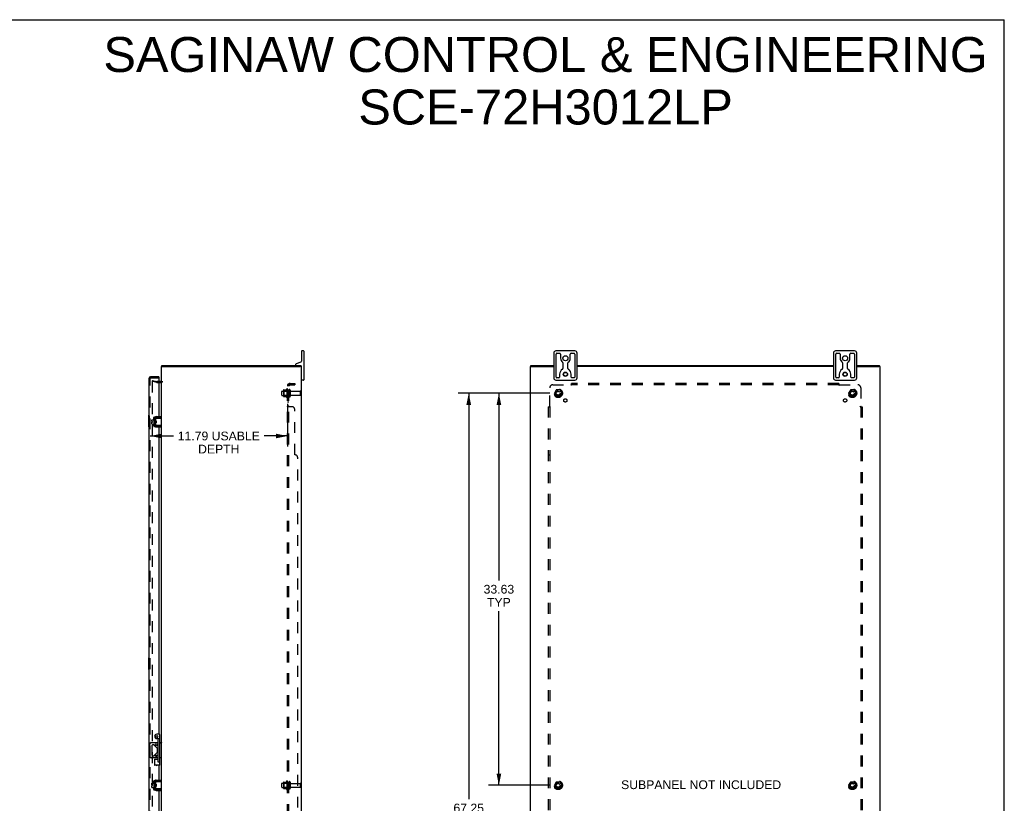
# Model space of a CAD drawing. Header units: inches. Extents: x 0 to 170, y 0 to 110.
# Tile 6 of 6: x 85 to 170, y 43 to 110. Entities that reach past the tile are written whole.
import ezdxf

# ---------------------------------------------------------------- set-up
doc = ezdxf.new("R2010")
doc.units = ezdxf.units.IN
doc.header["$LTSCALE"] = 9.35
doc.header["$MEASUREMENT"] = 0
doc.linetypes.add('HIDDEN', pattern=[0.2, 0.1, -0.1])
doc.layers.get('0').update_dxf_attribs({"linetype": 'CONTINUOUS'})
for name, color, linetype in [('DEFAULT_2', 8, 'HIDDEN'), ('DIMENSIONS', 7, 'CONTINUOUS'), ('DOOR_ASSEMBLY', 7, 'CONTINUOUS'), ('SUBPANEL', 7, 'CONTINUOUS')]:
    doc.layers.add(name, color=color, linetype=linetype)
doc.styles.get("Standard").update_dxf_attribs({"font": 'arial.ttf'})
doc.dimstyles.new('DIMSTYLE_1', dxfattribs={"dimtxt": 0.75, "dimasz": 1, "dimexe": 0.09, "dimexo": 0.07, "dimgap": 0.0375, "dimtad": 0, "dimtih": 1, "dimtoh": 1, "dimzin": 4, "dimdsep": 46, "dimtxsty": 'Standard', "dimblk": '_FILLED', "dimblk1": '_FILLED', "dimblk2": '_FILLED', "dimcen": 0.09, "dimadec": 3, "dimazin": 1, "dimtfac": 1, "dimtdec": 3, "dimtofl": 0, "dimtmove": 0, "dimatfit": 3, "dimldrblk": '_FILLED', "dimfxl": 0, "dimtolj": 1, "dimtzin": 4, "dimarcsym": 0})

# ---------------------------------------------------------------- blocks, each defined once
blk = doc.blocks.new('_FILLED')
at = {"color": 0, "linetype": 'ByBlock'}
blk.add_solid([(0, 0), (-1, 0.2), (-1, -0.2)], dxfattribs=at)
blk = doc.blocks.new('*D4')
at = {"layer": 'DIMENSIONS', "color": 2, "linetype": 'Continuous'}
for p, q in [((108.482, 77.046), (108.482, 73.396)), ((96.689, 74.296), (98.692, 74.296)), ((108.482, 74.296), (106.479, 74.296))]:
    blk.add_line(p, q, dxfattribs=at)
at = {"layer": 'DIMENSIONS', "color": 2, "linetype": 'Continuous', "rotation": 180}
blk.add_blockref('_FILLED', (96.689, 74.296), dxfattribs=at)
at = {"layer": 'DIMENSIONS', "color": 2, "linetype": 'Continuous'}
blk.add_blockref('_FILLED', (108.482, 74.296), dxfattribs=at)
at = {"layer": 'DIMENSIONS', "color": 2, "linetype": 'Continuous', "insert": (102.586, 74.671), "char_height": 0.75, "width": 7.03717, "attachment_point": 2, "line_spacing_factor": 0.9}
blk.add_mtext('11.79 USABLE\\PDEPTH', dxfattribs=at)
blk = doc.blocks.new('*D10')
at = {"layer": 'DIMENSIONS', "color": 2, "linetype": 'Continuous'}
for p, q in [((131.009, 77.964), (125.725, 77.964)), ((126.625, 77.964), (126.625, 61.902)), ((126.625, 44.339), (126.625, 59.277)), ((131.009, 44.339), (125.725, 44.339))]:
    blk.add_line(p, q, dxfattribs=at)
for p, rotation in [((126.625, 77.964), 90), ((126.625, 44.339), 270)]:
    blk.add_blockref('_FILLED', p, dxfattribs=dict(at, rotation=rotation))
at = {"layer": 'DIMENSIONS', "color": 2, "linetype": 'Continuous', "insert": (126.625, 61.527), "char_height": 0.75, "width": 2.62082, "attachment_point": 2, "line_spacing_factor": 0.9}
blk.add_mtext('33.63\\PTYP', dxfattribs=at)
blk = doc.blocks.new('*D11')
at = {"layer": 'DIMENSIONS', "color": 2, "linetype": 'Continuous'}
for p, q in [((131.009, 77.964), (123.135, 77.964)), ((124.035, 77.964), (124.035, 43.136)), ((124.035, 10.714), (124.035, 41.636)), ((131.009, 10.714), (123.135, 10.714))]:
    blk.add_line(p, q, dxfattribs=at)
for p, rotation in [((124.035, 77.964), 90), ((124.035, 10.714), 270)]:
    blk.add_blockref('_FILLED', p, dxfattribs=dict(at, rotation=rotation))
at = {"layer": 'DIMENSIONS', "color": 2, "linetype": 'Continuous', "insert": (124.035, 42.761), "char_height": 0.75, "width": 2.62082, "attachment_point": 2, "line_spacing_factor": 0.9}
blk.add_mtext('67.25', dxfattribs=at)

msp = doc.modelspace()

# ---------------------------------------------------------------- linework, layer by layer
at = {"color": 7, "linetype": 'Continuous'}
for p, q in [((0, 110), (170, 110)), ((170, 0), (170, 110)), ((109.6823, 81.5642), (109.6823, 80.7042)), ((109.8573, 81.5892), (109.7073, 81.5892)), ((109.8823, 81.5642), (109.8823, 79.1142)), ((131.3343, 81.4042), (131.3343, 79.2742)), ((133.1493, 81.5892), (131.5193, 81.5892)), ((131.5343, 79.3517), (131.5343, 81.3267)), ((131.5968, 81.3892), (131.8528, 81.3892)), ((131.9153, 81.3267), (131.9153, 80.9642)), ((132.7533, 80.9642), (132.7533, 81.3267)), ((132.8158, 81.3892), (133.0718, 81.3892)), ((133.1343, 81.3267), (133.1343, 79.3517)), ((133.3343, 79.2742), (133.3343, 81.4042)), ((155.3343, 81.4042), (155.3343, 79.2742)), ((157.1493, 81.5892), (155.5193, 81.5892)), ((155.5343, 79.3517), (155.5343, 81.3267)), ((155.5968, 81.3892), (155.8528, 81.3892)), ((155.9153, 81.3267), (155.9153, 80.9642)), ((156.7533, 80.9642), (156.7533, 81.3267)), ((156.8158, 81.3892), (157.0718, 81.3892)), ((157.1343, 81.3267), (157.1343, 79.3517)), ((157.3343, 79.2742), (157.3343, 81.4042)), ((97.7053, 80.2642), (97.7053, 80.3392)), ((109.1823, 80.4171), (109.1823, 80.3992)), ((109.6231, 80.6196), (109.2218, 80.4735)), ((109.6293, 80.2642), (109.6293, 80.3392)), ((129.3673, 80.2642), (129.3673, 80.3392)), ((132.1153, 80.5735), (132.1153, 80.0704)), ((132.5533, 80.0704), (132.5533, 80.5735)), ((156.1153, 80.5735), (156.1153, 80.0704)), ((156.5533, 80.0704), (156.5533, 80.5735)), ((159.3013, 80.2642), (159.3013, 80.3392)), ((97.6824, 80.2642), (97.7946, 80.2642)), ((109.6798, 80.2642), (109.5799, 80.2642)), ((129.3369, 80.2642), (129.4369, 80.2642)), ((131.8393, 79.5892), (131.8393, 79.3517)), ((132.8293, 79.3517), (132.8293, 79.5892)), ((155.8393, 79.5892), (155.8393, 79.3517)), ((156.8293, 79.3517), (156.8293, 79.5892)), ((159.3318, 80.2642), (159.2318, 80.2642)), ((109.8573, 79.0892), (109.7073, 79.0892)), ((131.5193, 79.0892), (133.1493, 79.0892)), ((131.7768, 79.2892), (131.5968, 79.2892)), ((133.0718, 79.2892), (132.8918, 79.2892)), ((155.5193, 79.0892), (157.1493, 79.0892)), ((155.7768, 79.2892), (155.5968, 79.2892)), ((157.0718, 79.2892), (156.8918, 79.2892)), ((96.8298, 75.5482), (96.8298, 75.6842)), ((96.8298, 75.5482), (96.8978, 75.5482)), ((96.8298, 75.3342), (96.8298, 75.4802)), ((96.8298, 75.4802), (96.8978, 75.4802)), ((96.8398, 75.6942), (97.0048, 75.6942)), ((96.8398, 75.3242), (97.0048, 75.3242)), ((96.8978, 75.4802), (96.8978, 75.5482)), ((97.0048, 75.7577), (97.0048, 75.2707)), ((97.0148, 75.7677), (97.0348, 75.7677)), ((97.0148, 75.2607), (97.0348, 75.2607)), ((97.0448, 75.8279), (97.0479, 75.8279)), ((97.1488, 75.7967), (97.1488, 75.2317)), ((97.1528, 75.6315), (97.1528, 75.8167)), ((97.1528, 75.2117), (97.1528, 75.3968)), ((97.1628, 75.8267), (97.6823, 75.8267)), ((97.2128, 75.6067), (97.1628, 75.6067)), ((97.2128, 75.4216), (97.1628, 75.4216)), ((97.1791, 75.4216), (97.1791, 75.6067)), ((97.1803, 75.5345), (97.1791, 75.5465)), ((97.1892, 75.4216), (97.1948, 75.4313)), ((97.1935, 75.4336), (97.2005, 75.4216)), ((97.2065, 75.5268), (97.2051, 75.5481)), ((97.2086, 75.4943), (97.2065, 75.5268)), ((97.21, 75.4731), (97.2086, 75.4943)), ((97.6488, 75.8567), (97.2088, 75.8567)), ((97.2128, 75.6067), (97.2128, 75.4216)), ((97.6096, 75.2091), (97.6023, 75.2117)), ((97.6488, 75.8567), (97.6488, 75.9607)), ((97.0448, 75.2005), (97.0479, 75.2005)), ((97.6823, 75.2017), (97.1628, 75.2017)), ((97.2088, 75.1717), (97.6488, 75.1717)), ((97.6488, 75.1717), (97.6488, 75.0677)), ((96.6459, 46.8082), (96.6459, 47.8702)), ((96.7709, 47.9952), (97.3718, 47.9952)), ((96.8369, 47.7417), (96.8369, 46.9367)), ((96.9985, 47.8042), (96.8994, 47.8042)), ((97.3086, 47.52), (97.0427, 47.7859)), ((97.3269, 47.2026), (97.3269, 47.4758)), ((97.5118, 47.9952), (97.6823, 47.9952)), ((97.601, 47.9451), (97.5886, 47.9352)), ((97.3718, 46.6832), (96.7709, 46.6832)), ((96.8994, 46.8742), (96.9985, 46.8742)), ((97.0427, 46.8925), (97.3086, 47.1584)), ((97.6823, 46.6832), (97.5118, 46.6832)), ((97.6488, 44.6817), (97.6488, 44.7857)), ((96.8298, 44.3732), (96.8298, 44.5092)), ((96.8298, 44.3732), (96.8978, 44.3732)), ((96.8298, 44.1592), (96.8298, 44.3052)), ((96.8298, 44.3052), (96.8978, 44.3052)), ((96.8398, 44.5192), (97.0048, 44.5192)), ((96.8398, 44.1492), (97.0048, 44.1492)), ((96.8978, 44.3052), (96.8978, 44.3732)), ((97.0048, 44.5827), (97.0048, 44.0957)), ((97.0148, 44.5927), (97.0348, 44.5927)), ((97.0148, 44.0857), (97.0348, 44.0857)), ((97.0448, 44.6529), (97.0479, 44.6529)), ((97.0448, 44.0255), (97.0479, 44.0255)), ((97.1488, 44.6217), (97.1488, 44.0567)), ((97.1528, 44.4565), (97.1528, 44.6417)), ((97.1528, 44.0367), (97.1528, 44.2218)), ((97.1628, 44.6517), (97.6823, 44.6517)), ((97.2128, 44.4317), (97.1628, 44.4317)), ((97.2128, 44.2466), (97.1628, 44.2466)), ((97.6823, 44.0267), (97.1628, 44.0267)), ((97.1791, 44.2466), (97.1791, 44.4317)), ((97.1803, 44.3595), (97.1791, 44.3715)), ((97.1892, 44.2466), (97.1948, 44.2563)), ((97.1935, 44.2586), (97.2005, 44.2466)), ((97.2065, 44.3518), (97.2051, 44.3731)), ((97.2086, 44.3193), (97.2065, 44.3518)), ((97.21, 44.2981), (97.2086, 44.3193)), ((97.6488, 44.6817), (97.2088, 44.6817)), ((97.2088, 43.9967), (97.6488, 43.9967)), ((97.2128, 44.4317), (97.2128, 44.2466)), ((97.6096, 44.0341), (97.6023, 44.0367)), ((97.6488, 43.9967), (97.6488, 43.8927))]:
    msp.add_line(p, q, dxfattribs=at)
at = {"color": 3, "linetype": 'Continuous'}
for p, q in [((97.7053, 80.3392), (109.6293, 80.3392)), ((129.3673, 80.3392), (131.3343, 80.3392)), ((133.3343, 80.3392), (155.3343, 80.3392)), ((157.3343, 80.3392), (159.3013, 80.3392)), ((97.6823, 8.4142), (97.6823, 80.2642)), ((97.6823, 80.2642), (97.6824, 80.2642)), ((97.7946, 80.2642), (109.5724, 80.2642)), ((109.6798, 80.2642), (109.6823, 80.2642)), ((109.6823, 8.4142), (109.6823, 80.2642)), ((129.3343, 8.4142), (129.3343, 80.2642)), ((129.3343, 80.2642), (129.3369, 80.2642)), ((129.4442, 80.2642), (131.3343, 80.2642)), ((155.3343, 80.2642), (133.3343, 80.2642)), ((157.3343, 80.2642), (159.2244, 80.2642)), ((159.3318, 80.2642), (159.3343, 80.2642)), ((159.3343, 8.4142), (159.3343, 80.2642)), ((97.6403, 78.9642), (97.4393, 78.9642)), ((97.0448, 75.8279), (97.0448, 75.2005)), ((97.2088, 75.9607), (97.6488, 75.9607)), ((97.2088, 75.0677), (97.6488, 75.0677)), ((97.2088, 44.7857), (97.6488, 44.7857)), ((97.0448, 44.6529), (97.0448, 44.0255)), ((97.2088, 43.8927), (97.6488, 43.8927))]:
    msp.add_line(p, q, dxfattribs=at)
at = {"color": 7, "linetype": 'Continuous'}
for points in [[(97.1528, 75.2514), (97.1513, 75.2527), (97.1499, 75.2543), (97.1488, 75.2559)], [(97.1528, 75.6315), (97.1529, 75.6297), (97.153, 75.628), (97.1531, 75.6264), (97.1533, 75.6248), (97.1535, 75.6234), (97.1537, 75.6219), (97.154, 75.6206), (97.1543, 75.6193), (97.1546, 75.6181), (97.155, 75.6169), (97.1554, 75.6157), (97.1558, 75.6147), (97.1562, 75.6136), (97.1566, 75.6126), (97.1571, 75.6117), (97.1576, 75.6108), (97.1581, 75.61), (97.1587, 75.6092), (97.1593, 75.6085), (97.1599, 75.6079), (97.1605, 75.6074), (97.1613, 75.607), (97.162, 75.6068), (97.1628, 75.6067)], [(97.1628, 75.4216), (97.1621, 75.4215), (97.1613, 75.4213), (97.1606, 75.4209), (97.16, 75.4204), (97.1593, 75.4199), (97.1588, 75.4192), (97.1582, 75.4185), (97.1577, 75.4177), (97.1572, 75.4168), (97.1567, 75.4159), (97.1563, 75.4149), (97.1559, 75.4139), (97.1555, 75.4128), (97.1551, 75.4117), (97.1547, 75.4105), (97.1544, 75.4092), (97.1541, 75.4079), (97.1538, 75.4066), (97.1535, 75.4051), (97.1533, 75.4036), (97.1531, 75.402), (97.153, 75.4004), (97.1529, 75.3986), (97.1528, 75.3968)], [(97.1843, 75.4942), (97.1827, 75.5103), (97.1803, 75.5345)], [(97.1935, 75.4336), (97.193, 75.4346), (97.1922, 75.4369), (97.1914, 75.4399), (97.1906, 75.4436), (97.1898, 75.4481), (97.189, 75.4532), (97.1882, 75.4589), (97.1875, 75.4651), (97.1867, 75.4718), (97.1859, 75.479), (97.1851, 75.4865), (97.1843, 75.4942)], [(97.2051, 75.5481), (97.2044, 75.5586), (97.2037, 75.5688), (97.203, 75.5785), (97.2023, 75.5877), (97.2016, 75.5962), (97.2009, 75.6041), (97.2007, 75.6067)], [(97.2128, 75.4345), (97.2128, 75.4353), (97.2121, 75.444), (97.2114, 75.4533), (97.2107, 75.463), (97.21, 75.4731)], [(97.6023, 75.8167), (97.6096, 75.8192), (97.6129, 75.8203), (97.6161, 75.8214), (97.6192, 75.8224), (97.6221, 75.8232), (97.6249, 75.824), (97.6275, 75.8247), (97.63, 75.8253), (97.6325, 75.8258), (97.6348, 75.8262), (97.637, 75.8264), (97.6391, 75.8266), (97.6411, 75.8267)], [(97.6411, 75.2017), (97.6391, 75.2017), (97.637, 75.2019), (97.6348, 75.2022), (97.6325, 75.2025), (97.63, 75.203), (97.6275, 75.2036), (97.6249, 75.2043), (97.6221, 75.2051), (97.6192, 75.2059), (97.6161, 75.2069), (97.6129, 75.208), (97.6096, 75.2091)], [(97.676, 47.9952), (97.6726, 47.9947), (97.6687, 47.9933), (97.6643, 47.9912), (97.6596, 47.9885), (97.6545, 47.9853), (97.6491, 47.9818), (97.6436, 47.9778), (97.6378, 47.9736), (97.6319, 47.9692), (97.6258, 47.9646), (97.6197, 47.9599), (97.6135, 47.955), (97.6073, 47.9501), (97.601, 47.9451)], [(97.6073, 46.7283), (97.5948, 46.7382), (97.5886, 46.7432)], [(97.676, 46.6832), (97.6727, 46.6837), (97.6687, 46.6851), (97.6643, 46.6871), (97.6596, 46.6898), (97.6545, 46.693), (97.6491, 46.6966), (97.6436, 46.7005), (97.6378, 46.7047), (97.6319, 46.7091), (97.6258, 46.7137), (97.6197, 46.7185), (97.6135, 46.7233), (97.6073, 46.7283)], [(97.1528, 44.0764), (97.1513, 44.0777), (97.1499, 44.0793), (97.1488, 44.0809)], [(97.1528, 44.4565), (97.1529, 44.4547), (97.153, 44.453), (97.1531, 44.4514), (97.1533, 44.4498), (97.1535, 44.4484), (97.1537, 44.4469), (97.154, 44.4456), (97.1543, 44.4443), (97.1546, 44.4431), (97.155, 44.4419), (97.1554, 44.4407), (97.1558, 44.4397), (97.1562, 44.4386), (97.1566, 44.4376), (97.1571, 44.4367), (97.1576, 44.4358), (97.1581, 44.435), (97.1587, 44.4342), (97.1593, 44.4335), (97.1599, 44.4329), (97.1605, 44.4324), (97.1613, 44.432), (97.162, 44.4318), (97.1628, 44.4317)], [(97.1628, 44.2466), (97.1621, 44.2465), (97.1613, 44.2463), (97.1606, 44.2459), (97.16, 44.2454), (97.1593, 44.2449), (97.1588, 44.2442), (97.1582, 44.2435), (97.1577, 44.2427), (97.1572, 44.2418), (97.1567, 44.2409), (97.1563, 44.2399), (97.1559, 44.2389), (97.1555, 44.2378), (97.1551, 44.2367), (97.1547, 44.2355), (97.1544, 44.2342), (97.1541, 44.2329), (97.1538, 44.2316), (97.1535, 44.2301), (97.1533, 44.2286), (97.1531, 44.227), (97.153, 44.2254), (97.1529, 44.2236), (97.1528, 44.2218)], [(97.1843, 44.3192), (97.1827, 44.3353), (97.1803, 44.3595)], [(97.1935, 44.2586), (97.193, 44.2596), (97.1922, 44.2619), (97.1914, 44.2649), (97.1906, 44.2686), (97.1898, 44.2731), (97.189, 44.2782), (97.1882, 44.2839), (97.1875, 44.2901), (97.1867, 44.2968), (97.1859, 44.304), (97.1851, 44.3115), (97.1843, 44.3192)], [(97.2051, 44.3731), (97.2044, 44.3836), (97.2037, 44.3938), (97.203, 44.4035), (97.2023, 44.4127), (97.2016, 44.4212), (97.2009, 44.4291), (97.2007, 44.4317)], [(97.2128, 44.2595), (97.2128, 44.2603), (97.2121, 44.269), (97.2114, 44.2783), (97.2107, 44.288), (97.21, 44.2981)], [(97.6023, 44.6417), (97.6096, 44.6442), (97.6129, 44.6453), (97.6161, 44.6464), (97.6192, 44.6474), (97.6221, 44.6482), (97.6249, 44.649), (97.6275, 44.6497), (97.63, 44.6503), (97.6325, 44.6508), (97.6348, 44.6512), (97.637, 44.6514), (97.6391, 44.6516), (97.6411, 44.6517)], [(97.6411, 44.0267), (97.6391, 44.0267), (97.637, 44.0269), (97.6348, 44.0272), (97.6325, 44.0275), (97.63, 44.028), (97.6275, 44.0286), (97.6249, 44.0293), (97.6221, 44.0301), (97.6192, 44.0309), (97.6161, 44.0319), (97.6129, 44.033), (97.6096, 44.0341)]]:
    msp.add_lwpolyline(points, dxfattribs=at)
for centre, radius in [((132.3343, 80.9642), 0.219), ((156.3343, 80.9642), 0.219), ((132.3343, 79.5892), 0.188), ((132.3343, 79.5892), 0.156), ((156.3343, 79.5892), 0.188), ((156.3343, 79.5892), 0.156), ((97.2176, 47.8042), 0.08), ((97.2176, 46.8742), 0.08)]:
    msp.add_circle(centre, radius, dxfattribs=at)
for centre, radius, start, end in [((109.7073, 81.5642), 0.025, 90, 180), ((109.8573, 81.5642), 0.025, 0, 90), ((131.5193, 81.4042), 0.185, 90, 180), ((131.5968, 81.3267), 0.0625, 90, 180), ((131.8528, 81.3267), 0.0625, 360, 90), ((132.8158, 81.3267), 0.0625, 90, 180), ((133.0718, 81.3267), 0.0625, 360, 90), ((133.1493, 81.4042), 0.185, 0, 90), ((155.5193, 81.4042), 0.185, 90, 180), ((155.5968, 81.3267), 0.0625, 90, 180), ((155.8528, 81.3267), 0.0625, 360, 90), ((156.8158, 81.3267), 0.0625, 90, 180), ((157.0718, 81.3267), 0.0625, 360, 90), ((157.1493, 81.4042), 0.185, 0, 90), ((109.2423, 80.4171), 0.06, 110, 180), ((109.2423, 80.3992), 0.06, 180, 270), ((109.5923, 80.7042), 0.09, 290, 360), ((109.5923, 80.2492), 0.09, 9.609362, 65.69873), ((132.3343, 80.9642), 0.419, 180, 234.223048), ((132.0528, 80.5735), 0.0625, 0, 54.223048), ((132.6158, 80.5735), 0.0625, 125.776952, 180), ((132.3343, 80.9642), 0.419, 305.776952, 360), ((156.3343, 80.9642), 0.419, 180, 234.223048), ((156.0528, 80.5735), 0.0625, 0, 54.223048), ((156.6158, 80.5735), 0.0625, 125.776952, 180), ((156.3343, 80.9642), 0.419, 305.776952, 360), ((132.3343, 79.5892), 0.495, 120.326887, 180), ((132.0528, 80.0704), 0.0625, 300.326887, 0), ((132.6158, 80.0704), 0.0625, 180, 239.673113), ((132.3343, 79.5892), 0.495, 0, 59.673113), ((156.3343, 79.5892), 0.495, 120.326887, 180), ((156.0528, 80.0704), 0.0625, 300.326887, 0), ((156.6158, 80.0704), 0.0625, 180, 239.673113), ((156.3343, 79.5892), 0.495, 0, 59.673113), ((109.7073, 79.1142), 0.025, 180, 270), ((109.8573, 79.1142), 0.025, 270, 360), ((131.5193, 79.2742), 0.185, 180, 270), ((131.5968, 79.3517), 0.0625, 180, 270), ((131.7768, 79.3517), 0.0625, 270, 0), ((132.8918, 79.3517), 0.0625, 180, 270), ((133.0718, 79.3517), 0.0625, 270, 0), ((133.1493, 79.2742), 0.185, 270, 360), ((155.5193, 79.2742), 0.185, 180, 270), ((155.5968, 79.3517), 0.0625, 180, 270), ((155.7768, 79.3517), 0.0625, 270, 0), ((156.8918, 79.3517), 0.0625, 180, 270), ((157.0718, 79.3517), 0.0625, 270, 0), ((157.1493, 79.2742), 0.185, 270, 360), ((96.8398, 75.6842), 0.01, 90, 180), ((96.8398, 75.3342), 0.01, 180, 270), ((97.0148, 75.7577), 0.01, 90, 180), ((97.0148, 75.2707), 0.01, 180, 270), ((97.0348, 75.7577), 0.01, 0, 90), ((97.0348, 75.2707), 0.01, 270, 360), ((97.2088, 75.7967), 0.06, 90, 180), ((97.1628, 75.7642), 0.0162, 128.109548, 149.75015), ((97.1628, 75.2642), 0.0162, 210.24985, 231.890452), ((97.2088, 75.2317), 0.06, 180, 270), ((97.1628, 75.2117), 0.01, 180, 189.022484), ((97.1628, 75.8167), 0.01, 90, 144.847701), ((97.1628, 75.2117), 0.01, 214.70761, 270), ((96.7709, 47.8702), 0.125, 90, 180), ((96.8994, 47.7417), 0.0625, 90, 180), ((96.9985, 47.7417), 0.0625, 45, 90), ((97.2644, 47.4758), 0.0625, 0, 45), ((96.7709, 46.8082), 0.125, 180, 270), ((96.8994, 46.9367), 0.0625, 180, 270), ((96.9985, 46.9367), 0.0625, 270, 315), ((97.2644, 47.2026), 0.0625, 315, 360), ((96.8398, 44.5092), 0.01, 90, 180), ((96.8398, 44.1592), 0.01, 180, 270), ((97.0148, 44.5827), 0.01, 90, 180), ((97.0148, 44.0957), 0.01, 180, 270), ((97.0348, 44.5827), 0.01, 0, 90), ((97.0348, 44.0957), 0.01, 270, 360), ((97.2088, 44.6217), 0.06, 90, 180), ((97.1628, 44.5892), 0.0162, 128.109548, 149.75015), ((97.1628, 44.0892), 0.0162, 210.24985, 231.890452), ((97.2088, 44.0567), 0.06, 180, 270), ((97.1628, 44.0367), 0.01, 180, 189.022484), ((97.1628, 44.0367), 0.01, 214.70761, 270), ((97.1628, 44.6417), 0.01, 90, 144.847701)]:
    msp.add_arc(centre, radius, start, end, dxfattribs=at)
at = {"color": 3, "linetype": 'Continuous'}
for centre, radius, start, end in [((97.6403, 79.0062), 0.042, 270, 360), ((97.2088, 75.7967), 0.164, 90, 180), ((97.2088, 75.2317), 0.164, 180, 270), ((97.2088, 44.6217), 0.164, 90, 180), ((97.2088, 44.0567), 0.164, 180, 270)]:
    msp.add_arc(centre, radius, start, end, dxfattribs=at)
at = {"layer": 'DEFAULT_2', "color": 8, "linetype": 'HIDDEN'}
for p, q in [((96.8891, 79.0685), (96.8697, 78.996)), ((97.2558, 78.8926), (96.8697, 78.996)), ((96.8697, 78.9729), (96.8697, 9.7054)), ((96.8891, 79.0685), (97.2752, 78.965)), ((97.4393, 78.9642), (97.2817, 78.9642)), ((97.2817, 78.8892), (97.6403, 78.8892)), ((107.9823, 77.8067), (107.9823, 78.1217)), ((108.0123, 78.1517), (108.6073, 78.1517)), ((108.0123, 77.7767), (108.6073, 77.7767)), ((108.1463, 78.2198), (108.1463, 77.7085)), ((108.1663, 78.1477), (108.1463, 78.1677)), ((108.1663, 77.7807), (108.1463, 77.7607)), ((108.1569, 78.2417), (108.3845, 78.2417)), ((108.1663, 78.1477), (108.1663, 77.7807)), ((108.4623, 78.1477), (108.1663, 78.1477)), ((108.4623, 77.7807), (108.1663, 77.7807)), ((108.4123, 78.32), (108.4123, 77.6083)), ((108.4623, 78.1477), (108.4823, 78.1677)), ((108.4623, 78.1477), (108.4623, 77.7807)), ((108.4623, 77.7807), (108.4823, 77.7607)), ((108.4823, 78.2983), (108.4823, 77.63)), ((108.6073, 78.2217), (108.6073, 77.7067)), ((108.7173, 78.2217), (108.7173, 77.7067)), ((108.7798, 78.1292), (109.5773, 78.1292)), ((108.7798, 77.7992), (109.5773, 77.7992)), ((109.6073, 77.8292), (109.6073, 78.0992)), ((131.5462, 78.2367), (131.3918, 77.9692)), ((131.3918, 77.9592), (131.5462, 77.6917)), ((131.8638, 78.2417), (131.5549, 78.2417)), ((132.0269, 77.9692), (131.8724, 78.2367)), ((131.8724, 77.6917), (132.0269, 77.9592)), ((156.7962, 78.2367), (156.6418, 77.9692)), ((156.6418, 77.9592), (156.7962, 77.6917)), ((157.1138, 78.2417), (156.8049, 78.2417)), ((157.2769, 77.9692), (157.1224, 78.2367)), ((157.1224, 77.6917), (157.2769, 77.9592)), ((108.1569, 77.6867), (108.3845, 77.6867)), ((131.8638, 77.6867), (131.5549, 77.6867)), ((157.1138, 77.6867), (156.8049, 77.6867)), ((107.9823, 44.1817), (107.9823, 44.4967)), ((108.0123, 44.5267), (108.6073, 44.5267)), ((108.0123, 44.1517), (108.6073, 44.1517)), ((108.1463, 44.5948), (108.1463, 44.0835)), ((108.1663, 44.5227), (108.1463, 44.5427)), ((108.1663, 44.1557), (108.1463, 44.1357)), ((108.1569, 44.6167), (108.3845, 44.6167)), ((108.1569, 44.0617), (108.3845, 44.0617)), ((108.4623, 44.5227), (108.1663, 44.5227)), ((108.1663, 44.5227), (108.1663, 44.1557)), ((108.4623, 44.1557), (108.1663, 44.1557)), ((108.4123, 44.695), (108.4123, 43.9833)), ((108.4623, 44.5227), (108.4823, 44.5427)), ((108.4623, 44.5227), (108.4623, 44.1557)), ((108.4623, 44.1557), (108.4823, 44.1357)), ((108.4823, 44.6733), (108.4823, 44.005)), ((108.6073, 44.5967), (108.6073, 44.0817)), ((108.7173, 44.5967), (108.7173, 44.0817)), ((108.7798, 44.5042), (109.5773, 44.5042)), ((108.7798, 44.1742), (109.5773, 44.1742)), ((109.6073, 44.2042), (109.6073, 44.4742)), ((131.5462, 44.6117), (131.3918, 44.3442)), ((131.3918, 44.3342), (131.5462, 44.0667)), ((131.8638, 44.6167), (131.5549, 44.6167)), ((131.8638, 44.0617), (131.5549, 44.0617)), ((132.0269, 44.3442), (131.8724, 44.6117)), ((131.8724, 44.0667), (132.0269, 44.3342)), ((156.7962, 44.6117), (156.6418, 44.3442)), ((156.6418, 44.3342), (156.7962, 44.0667)), ((157.1138, 44.6167), (156.8049, 44.6167)), ((157.1138, 44.0617), (156.8049, 44.0617)), ((157.2769, 44.3442), (157.1224, 44.6117)), ((157.1224, 44.0667), (157.2769, 44.3342))]:
    msp.add_line(p, q, dxfattribs=at)
for points in [[(96.8803, 78.9873), (96.8785, 78.9867), (96.8768, 78.9858), (96.8753, 78.9847), (96.8739, 78.9834), (96.8726, 78.9819), (96.8716, 78.9803), (96.8708, 78.9786), (96.8702, 78.9767), (96.8698, 78.9748), (96.8697, 78.9729)], [(96.8842, 78.9879), (96.8821, 78.9877), (96.8803, 78.9873)], [(96.8877, 78.9874), (96.8859, 78.9878), (96.8842, 78.9879)]]:
    msp.add_lwpolyline(points, dxfattribs=at)
for centre, radius in [((131.7093, 77.9642), 0.3725), ((131.7093, 77.9642), 0.3558), ((131.7093, 77.9642), 0.3125), ((131.7093, 77.9642), 0.2035), ((131.7093, 77.9642), 0.1875), ((131.7093, 77.9642), 0.1835), ((131.7093, 77.9642), 0.165), ((156.9593, 77.9642), 0.3725), ((156.9593, 77.9642), 0.3558), ((156.9593, 77.9642), 0.3125), ((156.9593, 77.9642), 0.2035), ((156.9593, 77.9642), 0.1875), ((156.9593, 77.9642), 0.1835), ((156.9593, 77.9642), 0.165), ((131.7093, 44.3392), 0.3725), ((131.7093, 44.3392), 0.3558), ((131.7093, 44.3392), 0.3125), ((131.7093, 44.3392), 0.2035), ((131.7093, 44.3392), 0.1875), ((131.7093, 44.3392), 0.1835), ((131.7093, 44.3392), 0.165), ((156.9593, 44.3392), 0.3725), ((156.9593, 44.3392), 0.3558), ((156.9593, 44.3392), 0.3125), ((156.9593, 44.3392), 0.2035), ((156.9593, 44.3392), 0.1875), ((156.9593, 44.3392), 0.1835), ((156.9593, 44.3392), 0.165)]:
    msp.add_circle(centre, radius, dxfattribs=at)
for centre, radius, start, end in [((97.2817, 78.9892), 0.1, 255, 270), ((97.2817, 78.9892), 0.025, 255, 270), ((97.6403, 79.0062), 0.117, 270, 360), ((108.0123, 78.1217), 0.03, 90, 180.000005), ((108.0123, 77.8067), 0.03, 179.999995, 270), ((108.2875, 78.2198), 0.1412, 174.791949, 180), ((108.1569, 78.2317), 0.01, 90, 174.80617), ((108.3658, 78.2517), 0.01, 270, 336.032072), ((109.0125, 77.9642), 0.6977, 149.336868, 156.032072), ((108.444, 78.2983), 0.0384, 0, 145.550335), ((108.6623, 78.2217), 0.055, 0, 180.000001), ((108.7798, 78.1917), 0.0625, 180.000004, 270), ((108.7798, 77.7367), 0.0625, 90, 179.999996), ((109.5773, 78.0992), 0.03, 359.999999, 90), ((109.5773, 77.8292), 0.03, 270, 0.000001), ((131.4005, 77.9642), 0.01, 150.012681, 209.988294), ((131.5549, 78.2317), 0.01, 90.012354, 149.989151), ((131.8638, 78.2317), 0.01, 30.012038, 89.988725), ((132.0182, 77.9642), 0.01, 330.012681, 29.988294), ((156.6505, 77.9642), 0.01, 150.012681, 209.988294), ((156.8049, 78.2317), 0.01, 90.012354, 149.989151), ((157.1138, 78.2317), 0.01, 30.012038, 89.988725), ((157.2682, 77.9642), 0.01, 330.012681, 29.988294), ((108.2875, 77.7085), 0.1412, 180, 185.208051), ((108.1569, 77.6967), 0.01, 185.19383, 270), ((108.3658, 77.6767), 0.01, 23.967928, 90), ((109.0125, 77.9642), 0.6977, 203.967928, 210.663132), ((108.444, 77.63), 0.0384, 214.449665, 360), ((108.6623, 77.7067), 0.055, 179.999999, 360), ((131.5549, 77.6967), 0.01, 210.012038, 269.988725), ((131.8638, 77.6967), 0.01, 270.012354, 329.989151), ((156.8049, 77.6967), 0.01, 210.012038, 269.988725), ((157.1138, 77.6967), 0.01, 270.012354, 329.989151), ((108.0123, 44.4967), 0.03, 90, 180.000005), ((108.0123, 44.1817), 0.03, 179.999995, 270), ((108.2875, 44.5948), 0.1412, 174.791949, 180), ((108.2875, 44.0835), 0.1412, 180, 185.208051), ((108.1569, 44.6067), 0.01, 90, 174.80617), ((108.1569, 44.0717), 0.01, 185.19383, 270), ((108.3658, 44.6267), 0.01, 270, 336.032072), ((108.3658, 44.0517), 0.01, 23.967928, 90), ((109.0125, 44.3392), 0.6977, 149.336868, 156.032072), ((109.0125, 44.3392), 0.6977, 203.967928, 210.663132), ((108.444, 44.6733), 0.0384, 0, 145.550335), ((108.444, 44.005), 0.0384, 214.449665, 360), ((108.6623, 44.5967), 0.055, 0, 180.000001), ((108.6623, 44.0817), 0.055, 179.999999, 360), ((108.7798, 44.5667), 0.0625, 180.000004, 270), ((108.7798, 44.1117), 0.0625, 90, 179.999996), ((109.5773, 44.4742), 0.03, 359.999999, 90), ((109.5773, 44.2042), 0.03, 270, 0.000001), ((131.4005, 44.3392), 0.01, 150.012681, 209.988294), ((131.5549, 44.6067), 0.01, 90.012354, 149.989151), ((131.5549, 44.0717), 0.01, 210.012038, 269.988725), ((131.8638, 44.6067), 0.01, 30.012038, 89.988725), ((131.8638, 44.0717), 0.01, 270.012354, 329.989151), ((132.0182, 44.3392), 0.01, 330.012681, 29.988294), ((156.6505, 44.3392), 0.01, 150.012681, 209.988294), ((156.8049, 44.6067), 0.01, 90.012354, 149.989151), ((156.8049, 44.0717), 0.01, 210.012038, 269.988725), ((157.1138, 44.6067), 0.01, 30.012038, 89.988725), ((157.1138, 44.0717), 0.01, 270.012354, 329.989151), ((157.2682, 44.3392), 0.01, 330.012681, 29.988294)]:
    msp.add_arc(centre, radius, start, end, dxfattribs=at)
at = {"layer": 'DOOR_ASSEMBLY', "color": 3, "linetype": 'Continuous'}
for p, q in [((96.6143, 9.4248), (96.6143, 79.2535)), ((97.4393, 79.3705), (96.7313, 79.3705)), ((97.4393, 79.2955), (97.4393, 75.9607)), ((96.9981, 75.6942), (96.9981, 75.8704)), ((96.9981, 75.1579), (96.9981, 75.3242)), ((97.0481, 75.9204), (97.1014, 75.9204)), ((97.4393, 75.8567), (97.4393, 75.8267)), ((97.1014, 75.1079), (97.0481, 75.1079)), ((97.4393, 75.2017), (97.4393, 75.1717)), ((97.4393, 75.0677), (97.4393, 48.7142)), ((97.4393, 46.0517), (97.4393, 44.7857)), ((96.9981, 44.5192), (96.9981, 44.6954)), ((96.9981, 43.9829), (96.9981, 44.1492)), ((97.0481, 44.7454), (97.1014, 44.7454)), ((97.4393, 44.6817), (97.4393, 44.6517)), ((97.4393, 44.0267), (97.4393, 43.9967)), ((97.1014, 43.9329), (97.0481, 43.9329)), ((97.4393, 43.8927), (97.4393, 13.6107))]:
    msp.add_line(p, q, dxfattribs=at)
at = {"layer": 'DOOR_ASSEMBLY', "color": 8, "linetype": 'HIDDEN'}
for p, q in [((96.6893, 9.4248), (96.6893, 79.2535)), ((96.7313, 79.2955), (97.4393, 79.2955)), ((97.0563, 79.2955), (97.0563, 79.3705))]:
    msp.add_line(p, q, dxfattribs=at)
at = {"layer": 'DOOR_ASSEMBLY', "color": 7, "linetype": 'Continuous'}
for p, q in [((97.4393, 79.3705), (97.4393, 79.2955)), ((96.5543, 76.0743), (96.5543, 75.1043)), ((96.5693, 76.0893), (96.6143, 76.0893)), ((96.601, 75.9893), (96.601, 75.1893)), ((96.5693, 75.0893), (96.6143, 75.0893)), ((96.5543, 55.2409), (96.5543, 54.2709)), ((96.5693, 55.2559), (96.6143, 55.2559)), ((96.601, 55.1559), (96.601, 54.3559)), ((96.5693, 54.2559), (96.6143, 54.2559)), ((97.4818, 48.7142), (97.2618, 48.7142)), ((97.3418, 48.3392), (97.2618, 48.3392)), ((97.3718, 46.3692), (97.3718, 48.3092)), ((97.4018, 48.3392), (97.4818, 48.3392)), ((97.5118, 46.0517), (97.5118, 48.6842)), ((97.0743, 46.5892), (97.0743, 46.0517)), ((97.0743, 46.5892), (97.3718, 46.5892)), ((97.5118, 46.0517), (97.0743, 46.0517)), ((97.3938, 46.3392), (97.4818, 46.3392))]:
    msp.add_line(p, q, dxfattribs=at)
for points in [[(96.5993, 76.0254), (96.5998, 76.0198), (96.6002, 76.0139), (96.6006, 76.0079), (96.6008, 76.0018), (96.6009, 75.9956), (96.601, 75.9893)], [(96.601, 75.1893), (96.6009, 75.183), (96.6008, 75.1768), (96.6006, 75.1706), (96.6002, 75.1646), (96.5998, 75.1588), (96.5993, 75.1531)], [(96.5993, 55.192), (96.5998, 55.1863), (96.6002, 55.1805), (96.6006, 55.1745), (96.6008, 55.1684), (96.6009, 55.1622), (96.601, 55.1559)], [(96.601, 54.3559), (96.6009, 54.3496), (96.6008, 54.3433), (96.6006, 54.3372), (96.6002, 54.3312), (96.5998, 54.3254), (96.5993, 54.3197)], [(97.0743, 46.5892), (97.0745, 46.5889), (97.0752, 46.5883), (97.0763, 46.5872), (97.0956, 46.5678)], [(97.0956, 46.5678), (97.0998, 46.5636), (97.1043, 46.5592)], [(97.0743, 46.0517), (97.0745, 46.0518), (97.0752, 46.0525), (97.0763, 46.0536), (97.0956, 46.073)], [(97.0956, 46.073), (97.0999, 46.0771), (97.1043, 46.0817)], [(97.3418, 46.3692), (97.3484, 46.3625), (97.355, 46.3566), (97.3616, 46.3513), (97.3681, 46.3469), (97.3748, 46.3435), (97.3813, 46.341), (97.3876, 46.3396), (97.3938, 46.3392)], [(97.4905, 46.073), (97.4863, 46.0772), (97.4818, 46.0817)], [(97.5118, 46.0517), (97.5116, 46.0519), (97.511, 46.0525), (97.5099, 46.0536), (97.4905, 46.073)]]:
    msp.add_lwpolyline(points, dxfattribs=at)
for radius in [0.085, 0.08]:
    msp.add_circle((97.2618, 48.5267), radius, dxfattribs=at)
at = {"layer": 'DOOR_ASSEMBLY', "color": 3, "linetype": 'Continuous'}
for centre, radius, start, end in [((96.7313, 79.2535), 0.117, 90, 180), ((97.0481, 75.8704), 0.05, 90, 180), ((97.0481, 75.1579), 0.05, 180, 270), ((97.2618, 46.1517), 0.109, 246.568192, 293.431808), ((97.0481, 44.6954), 0.05, 90, 180), ((97.0481, 43.9829), 0.05, 180, 270)]:
    msp.add_arc(centre, radius, start, end, dxfattribs=at)
at = {"layer": 'DOOR_ASSEMBLY', "color": 8, "linetype": 'HIDDEN'}
msp.add_arc((96.7313, 79.2535), 0.042, 90, 180, dxfattribs=at)
at = {"layer": 'DOOR_ASSEMBLY', "color": 7, "linetype": 'Continuous'}
for centre, radius, start, end in [((96.5693, 76.0743), 0.015, 90, 180), ((96.5993, 76.0743), 0.015, 0, 90), ((96.5693, 75.1043), 0.015, 180, 270), ((96.5993, 75.1043), 0.015, 270, 360), ((96.5693, 55.2409), 0.015, 90, 180), ((96.5993, 55.2409), 0.015, 0, 90), ((96.5693, 54.2709), 0.015, 180, 270), ((96.5993, 54.2709), 0.015, 270, 360), ((97.2618, 48.5267), 0.1875, 90, 270), ((97.3418, 48.3092), 0.03, 359.998717, 89.993355), ((97.4018, 48.3092), 0.03, 90, 180), ((97.4818, 48.6842), 0.03, 0, 90), ((97.4818, 48.3092), 0.03, 0, 90), ((97.4018, 46.3692), 0.03, 180, 270), ((97.4818, 46.3692), 0.03, 270, 360)]:
    msp.add_arc(centre, radius, start, end, dxfattribs=at)
at = {"layer": 'SUBPANEL', "color": 8, "linetype": 'HIDDEN'}
for p, q in [((108.4823, 9.9954), (108.4823, 78.6829)), ((108.6073, 78.6829), (108.4823, 78.6829)), ((108.5363, 78.7214), (108.6328, 78.642)), ((108.6073, 9.9954), (108.6073, 78.6829)), ((108.7193, 78.8079), (109.1073, 78.8079)), ((108.7193, 78.6829), (109.1073, 78.6829)), ((109.1073, 78.8079), (109.1073, 78.6829)), ((131.2406, 78.6829), (132.8302, 78.6829)), ((132.8486, 78.7016), (132.8421, 78.6952)), ((132.8656, 78.642), (132.8656, 78.8079)), ((155.8031, 78.8079), (132.8656, 78.8079)), ((155.8031, 78.6829), (132.8656, 78.6829)), ((155.8031, 78.8079), (155.8031, 78.642)), ((155.8384, 78.6829), (157.4281, 78.6829)), ((108.6073, 78.2142), (108.4823, 78.2142)), ((130.9906, 76.8433), (130.9906, 78.4329)), ((157.6781, 78.4329), (157.6781, 76.8433)), ((108.6073, 77.7142), (108.4823, 77.7142)), ((108.6073, 77.4859), (108.4823, 77.4859)), ((108.6073, 77.2049), (108.4823, 77.2049)), ((108.6073, 76.8433), (108.4823, 76.8433)), ((108.8573, 76.8079), (108.5363, 76.8079)), ((109.1073, 72.6829), (109.1073, 76.5579)), ((130.8656, 76.8079), (130.8656, 11.8704)), ((130.8656, 76.8079), (131.0314, 76.8079)), ((130.9906, 76.8079), (130.9906, 11.8704)), ((157.6372, 76.8079), (157.8031, 76.8079)), ((157.6781, 76.8079), (157.6781, 11.8704)), ((157.6968, 76.8249), (157.6904, 76.8314)), ((157.8031, 76.8079), (157.8031, 11.8704)), ((130.8656, 72.6829), (130.9906, 72.6829)), ((157.8031, 72.6829), (157.6781, 72.6829)), ((109.3573, 16.2454), (109.3573, 72.4329)), ((108.6073, 44.5892), (108.4823, 44.5892)), ((108.6073, 44.0892), (108.4823, 44.0892))]:
    msp.add_line(p, q, dxfattribs=at)
for points in [[(108.5049, 78.7031), (108.5015, 78.7016), (108.4983, 78.7001), (108.4954, 78.6986), (108.4926, 78.697), (108.4899, 78.6952), (108.4876, 78.6933), (108.4857, 78.6914), (108.4843, 78.6896), (108.4833, 78.6877), (108.4827, 78.686), (108.4824, 78.6844), (108.4823, 78.6829)], [(108.5363, 78.7214), (108.5343, 78.7193), (108.5319, 78.7172), (108.5292, 78.7151), (108.5261, 78.7132), (108.5228, 78.7113), (108.5193, 78.7095), (108.5157, 78.7078), (108.5121, 78.7062), (108.5049, 78.7031)], [(108.5506, 78.6829), (108.55, 78.6829), (108.5495, 78.6829), (108.549, 78.6829), (108.5485, 78.6829), (108.5481, 78.683), (108.5478, 78.683), (108.5476, 78.683), (108.5476, 78.683)], [(108.5476, 78.683), (108.5476, 78.683), (108.5478, 78.683), (108.5481, 78.6829), (108.5484, 78.6829), (108.5489, 78.6829), (108.5494, 78.6828), (108.5499, 78.6827), (108.5505, 78.6826), (108.5511, 78.6825), (108.5517, 78.6824), (108.5523, 78.6823), (108.553, 78.6822), (108.5536, 78.6821), (108.5543, 78.6819), (108.555, 78.6818), (108.5556, 78.6817), (108.5563, 78.6815), (108.557, 78.6814), (108.5578, 78.6812), (108.5585, 78.6811), (108.5592, 78.6809), (108.5599, 78.6807), (108.5607, 78.6805), (108.5614, 78.6803), (108.5622, 78.6801), (108.563, 78.6799), (108.5637, 78.6797), (108.5645, 78.6795), (108.5653, 78.6793), (108.5661, 78.6791), (108.5669, 78.6789), (108.5677, 78.6786), (108.5686, 78.6784), (108.5694, 78.6781), (108.5702, 78.6779), (108.5711, 78.6776), (108.5719, 78.6774), (108.5728, 78.6771), (108.5737, 78.6768), (108.5746, 78.6765), (108.5755, 78.6762), (108.5764, 78.6759), (108.5773, 78.6756), (108.5782, 78.6753), (108.5791, 78.675), (108.5801, 78.6746), (108.581, 78.6743), (108.582, 78.6739), (108.583, 78.6735), (108.584, 78.6732), (108.585, 78.6728), (108.586, 78.6724), (108.587, 78.672), (108.588, 78.6716), (108.589, 78.6712), (108.5899, 78.6708), (108.5909, 78.6704), (108.5919, 78.67), (108.5928, 78.6696), (108.5937, 78.6692), (108.5946, 78.6688), (108.5954, 78.6684), (108.5963, 78.668), (108.5971, 78.6676), (108.5979, 78.6672), (108.5987, 78.6668), (108.5995, 78.6664), (108.6003, 78.6661), (108.601, 78.6657), (108.6018, 78.6653), (108.6025, 78.6649), (108.6032, 78.6646), (108.604, 78.6642), (108.6047, 78.6638), (108.6053, 78.6634), (108.606, 78.6631), (108.6067, 78.6627), (108.6073, 78.6624), (108.6079, 78.662), (108.6085, 78.6617), (108.6091, 78.6613), (108.6096, 78.661), (108.6101, 78.6607), (108.6106, 78.6604), (108.6109, 78.6602), (108.6111, 78.6601)], [(108.6218, 78.6593), (108.6199, 78.6614), (108.6179, 78.6636), (108.616, 78.6658), (108.6141, 78.6682), (108.6123, 78.6706), (108.6108, 78.6729), (108.6095, 78.6752), (108.6085, 78.6774), (108.6078, 78.6794), (108.6075, 78.6812), (108.6073, 78.6829)], [(108.6111, 78.6601), (108.6112, 78.66), (108.6113, 78.6599), (108.6114, 78.6599), (108.6113, 78.6599), (108.6111, 78.6601), (108.6109, 78.6602), (108.6106, 78.6604), (108.6103, 78.6607), (108.6099, 78.661), (108.6095, 78.6613), (108.6091, 78.6616), (108.6086, 78.662), (108.6081, 78.6624), (108.6076, 78.6628)], [(108.6328, 78.642), (108.6332, 78.6427), (108.6334, 78.6435), (108.6333, 78.6443), (108.6331, 78.6453), (108.6326, 78.6463), (108.6319, 78.6475), (108.631, 78.6489), (108.6298, 78.6504), (108.6285, 78.6519), (108.627, 78.6536), (108.6254, 78.6554), (108.6218, 78.6593)], [(132.8421, 78.6952), (132.8402, 78.6933), (132.8383, 78.6914), (132.8365, 78.6896), (132.8348, 78.6877), (132.8331, 78.686), (132.8316, 78.6844), (132.8302, 78.6829)], [(132.8432, 78.6636), (132.8404, 78.6682), (132.839, 78.6706), (132.8375, 78.6729), (132.836, 78.6752), (132.8345, 78.6774), (132.8331, 78.6794), (132.8316, 78.6812), (132.8302, 78.6829)], [(132.8656, 78.642), (132.8638, 78.6427), (132.8621, 78.6435), (132.8605, 78.6443), (132.8589, 78.6453), (132.8573, 78.6463), (132.8558, 78.6475), (132.8542, 78.6489), (132.8527, 78.6504), (132.8513, 78.6519), (132.8499, 78.6536), (132.8485, 78.6554), (132.8472, 78.6573), (132.8458, 78.6593), (132.8445, 78.6614), (132.8432, 78.6636)], [(132.8656, 78.7214), (132.864, 78.7193), (132.8624, 78.7172), (132.8609, 78.7151), (132.8593, 78.7132), (132.8577, 78.7113), (132.8562, 78.7095), (132.8546, 78.7078), (132.8531, 78.7062), (132.8516, 78.7046), (132.8501, 78.7031), (132.8486, 78.7016)], [(155.8031, 78.7214), (155.8047, 78.7193), (155.8063, 78.7172), (155.8078, 78.7151), (155.8094, 78.7132), (155.811, 78.7113), (155.8125, 78.7095), (155.814, 78.7078), (155.8156, 78.7062), (155.8171, 78.7046), (155.8186, 78.7031), (155.8201, 78.7016)], [(155.8031, 78.642), (155.8049, 78.6427), (155.8066, 78.6435), (155.8082, 78.6443), (155.8098, 78.6453), (155.8114, 78.6463), (155.8129, 78.6475), (155.8144, 78.6489), (155.816, 78.6504), (155.8174, 78.6519), (155.8188, 78.6536), (155.8202, 78.6554), (155.8215, 78.6573), (155.8228, 78.6593), (155.8242, 78.6614), (155.8255, 78.6636), (155.8283, 78.6682)], [(155.8201, 78.7016), (155.8266, 78.6952), (155.8285, 78.6933), (155.8304, 78.6914), (155.8322, 78.6896), (155.8339, 78.6877), (155.8356, 78.686), (155.8371, 78.6844), (155.8384, 78.6829)], [(155.8283, 78.6682), (155.8297, 78.6706), (155.8312, 78.6729), (155.8327, 78.6752), (155.8341, 78.6774), (155.8356, 78.6794), (155.837, 78.6812), (155.8384, 78.6829)], [(108.4843, 76.837), (108.4833, 76.8387), (108.4827, 76.8404), (108.4824, 76.8419), (108.4823, 76.8433)], [(108.4954, 76.828), (108.4926, 76.8296), (108.4899, 76.8314), (108.4876, 76.8333), (108.4857, 76.8352), (108.4843, 76.837), (108.4833, 76.8387), (108.4827, 76.8404), (108.4824, 76.8419), (108.4823, 76.8433)], [(108.5015, 76.8249), (108.4983, 76.8265), (108.4954, 76.828), (108.4926, 76.8296), (108.4899, 76.8314), (108.4876, 76.8333), (108.4857, 76.8352)], [(108.5157, 76.8189), (108.5084, 76.8219), (108.5049, 76.8234), (108.5015, 76.8249)], [(108.5363, 76.8079), (108.5343, 76.8095), (108.5319, 76.8111), (108.5292, 76.8126), (108.5261, 76.8142), (108.5228, 76.8158), (108.5193, 76.8173), (108.5157, 76.8189)], [(108.5363, 76.8079), (108.5343, 76.8095), (108.5319, 76.8111), (108.5292, 76.8126), (108.5261, 76.8142), (108.5228, 76.8158)], [(108.6179, 76.8303), (108.616, 76.8317), (108.6141, 76.8331), (108.6123, 76.8345), (108.6108, 76.836), (108.6095, 76.8375), (108.6085, 76.8389), (108.6078, 76.8404), (108.6075, 76.8418), (108.6073, 76.8433)], [(108.616, 76.8317), (108.6141, 76.8331), (108.6123, 76.8345), (108.6108, 76.836), (108.6095, 76.8375), (108.6085, 76.8389), (108.6078, 76.8404), (108.6075, 76.8418), (108.6073, 76.8433)], [(108.6285, 76.8222), (108.627, 76.8236), (108.6254, 76.825), (108.6237, 76.8263), (108.6218, 76.8277), (108.6179, 76.8303)], [(108.6328, 76.8079), (108.6332, 76.8097), (108.6334, 76.8114), (108.6333, 76.813), (108.6331, 76.8146), (108.6326, 76.8162), (108.6319, 76.8177), (108.631, 76.8193), (108.6298, 76.8208), (108.6285, 76.8222), (108.627, 76.8236), (108.6254, 76.825), (108.6237, 76.8263)], [(108.6328, 76.8079), (108.6332, 76.8097), (108.6334, 76.8114), (108.6333, 76.813), (108.6331, 76.8146), (108.6326, 76.8162), (108.6319, 76.8177), (108.631, 76.8193), (108.6298, 76.8208)], [(130.9521, 76.8079), (130.9542, 76.8095), (130.9563, 76.8111), (130.9584, 76.8126), (130.9603, 76.8142), (130.9622, 76.8158), (130.964, 76.8173), (130.9657, 76.8189), (130.9673, 76.8204), (130.9688, 76.8219), (130.9704, 76.8234), (130.9719, 76.8249)], [(130.9719, 76.8249), (130.9783, 76.8314), (130.9802, 76.8333), (130.9821, 76.8352), (130.9839, 76.837), (130.9858, 76.8387), (130.9875, 76.8404), (130.9891, 76.8419), (130.9906, 76.8433)], [(131.0053, 76.8331), (131.0029, 76.8345), (131.0006, 76.836), (130.9983, 76.8375), (130.9961, 76.8389), (130.9941, 76.8404), (130.9923, 76.8418), (130.9906, 76.8433)], [(131.0314, 76.8079), (131.0308, 76.8097), (131.03, 76.8114), (131.0292, 76.813), (131.0282, 76.8146), (131.0272, 76.8162), (131.026, 76.8177), (131.0246, 76.8193), (131.0231, 76.8208), (131.0215, 76.8222), (131.0198, 76.8236), (131.0181, 76.825), (131.0162, 76.8263), (131.0142, 76.8277), (131.0121, 76.829), (131.0099, 76.8303), (131.0053, 76.8331)], [(157.6372, 76.8079), (157.6379, 76.8097), (157.6386, 76.8114), (157.6395, 76.813), (157.6404, 76.8146), (157.6415, 76.8162), (157.6427, 76.8177), (157.644, 76.8193), (157.6455, 76.8208), (157.6471, 76.8222), (157.6488, 76.8236), (157.6506, 76.825), (157.6525, 76.8263), (157.6545, 76.8277), (157.6566, 76.829), (157.6588, 76.8303)], [(157.6588, 76.8303), (157.6634, 76.8331), (157.6658, 76.8345), (157.6681, 76.836), (157.6704, 76.8375), (157.6726, 76.8389), (157.6746, 76.8404), (157.6764, 76.8418), (157.6781, 76.8433)], [(157.6904, 76.8314), (157.6885, 76.8333), (157.6866, 76.8352), (157.6847, 76.837), (157.6829, 76.8387), (157.6812, 76.8404), (157.6796, 76.8419), (157.6781, 76.8433)], [(157.7166, 76.8079), (157.7144, 76.8095), (157.7123, 76.8111), (157.7103, 76.8126), (157.7084, 76.8142), (157.7065, 76.8158), (157.7047, 76.8173), (157.703, 76.8189), (157.7014, 76.8204), (157.6998, 76.8219), (157.6983, 76.8234), (157.6968, 76.8249)]]:
    msp.add_lwpolyline(points, dxfattribs=at)
for centre, radius in [((131.7093, 77.9642), 0.25), ((156.9593, 77.9642), 0.25), ((132.3281, 77.3454), 0.1405), ((156.3406, 77.3454), 0.1405), ((131.7093, 44.3392), 0.25), ((156.9593, 44.3392), 0.25)]:
    msp.add_circle(centre, radius, dxfattribs=at)
for centre, radius, start, end in [((108.7193, 78.5709), 0.237, 90, 180), ((108.7193, 78.5709), 0.112, 90, 180), ((131.2406, 78.4329), 0.25, 90, 180), ((157.4281, 78.4329), 0.25, 0, 90), ((108.8573, 76.5579), 0.25, 0, 90), ((109.1073, 72.4329), 0.25, 0, 90)]:
    msp.add_arc(centre, radius, start, end, dxfattribs=at)

# ---------------------------------------------------------------- texts
at = {"layer": 'DIMENSIONS', "color": 2, "linetype": 'Continuous', "line_spacing_factor": 0.9}
for s, insert, char_height, width, attachment_point in [('SAGINAW CONTROL & ENGINEERING\\PSCE-72H3012LP', (130.631, 108.5136), 3, 75.769517, 2), ('SUBPANEL NOT INCLUDED', (137.1113, 44.7608), 0.75, 13.714684, 1)]:
    msp.add_mtext(s, dxfattribs=dict(at, insert=insert, char_height=char_height, width=width, attachment_point=attachment_point))

# ---------------------------------------------------------------- dimensions: what is measured, and where the dimension line sits
at = {"layer": 'DIMENSIONS', "color": 2, "linetype": 'Continuous'}
dim = msp.add_linear_dim(base=(108.4823, 74.2955), p1=(96.6893, 79.2955), p2=(108.4823, 77.1155), text='<> USABLE\\PDEPTH', dimstyle='DIMSTYLE_1', dxfattribs=at)
dim.commit()
dim.dimension.update_dxf_attribs({"geometry": '*D4', "text_midpoint": (102.5858, 73.733), "dimtype": 160})
dim = msp.add_linear_dim(base=(124.0345, 10.7142), p1=(131.0793, 77.9642), p2=(131.0793, 10.7142), angle=270, dimstyle='DIMSTYLE_1', dxfattribs=at)
dim.commit()
dim.dimension.update_dxf_attribs({"geometry": '*D11', "text_midpoint": (124.0315, 42.3821), "dimtype": 160})
dim = msp.add_linear_dim(base=(126.6245591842, 44.3391523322), p1=(131.0793403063, 77.9641523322), p2=(131.0793403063, 44.3391523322), angle=270, text='<>\\PTYP', dimstyle='DIMSTYLE_1', dxfattribs=at)
dim.commit()
dim.dimension.update_dxf_attribs({"geometry": '*D10', "text_midpoint": (126.6245591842, 60.5891523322), "dimtype": 160})

doc.saveas('drawing.dxf')
